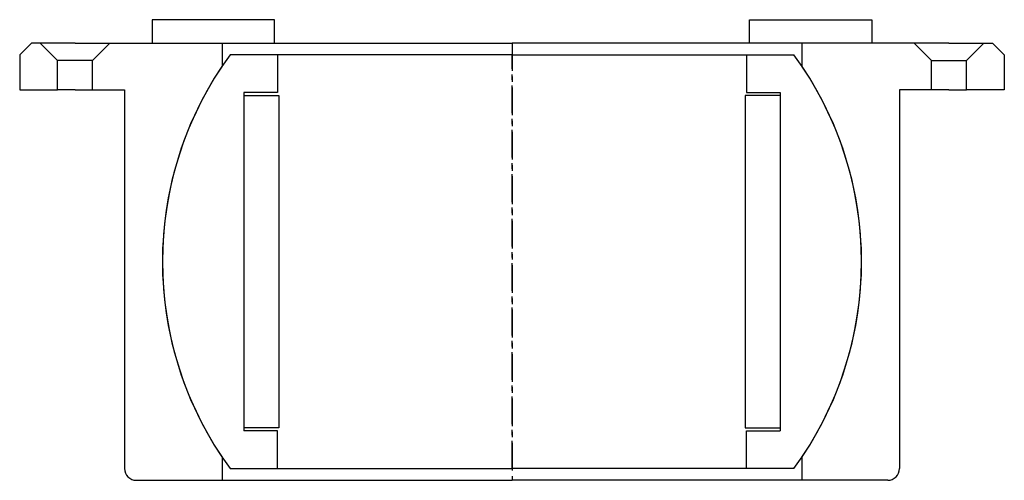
# Model space of a CAD drawing. Header units: millimetres. Extents: x -85 to 84, y -67 to 12.
import ezdxf

# ---------------------------------------------------------------- set-up
doc = ezdxf.new("R2010")
doc.units = ezdxf.units.MM
doc.header["$LTSCALE"] = 0.15
doc.header["$MEASUREMENT"] = 0
doc.linetypes.add('CENTER', pattern=[50.8, 31.75, -6.35, 6.35, -6.35])
doc.layers.get('0').update_dxf_attribs({"linetype": 'CONTINUOUS'})
doc.layers.add('CENTER', color=1, linetype='CENTER')

# ---------------------------------------------------------------- blocks, each defined once
blk = doc.blocks.new('5BT070-house')
for p, q in [((-82.5, 37.5), (-84.5, 35.5)), ((-81, 37.5), (-82.5, 37.5)), ((-81, 37.5), (-78, 34.5)), ((-75, 37.5), (-81, 37.5)), ((-75, 37.5), (-69, 37.5)), ((-69, 37.5), (-72, 34.5)), ((-69, 37.5), (0, 37.5)), ((-49.75, 37.5), (-49.75, 33.54)), ((69, 37.5), (0, 37.5)), ((49.75, 37.5), (49.75, 33.54)), ((69, 37.5), (72, 34.5)), ((75, 37.5), (69, 37.5)), ((75, 37.5), (81, 37.5)), ((81, 37.5), (78, 34.5)), ((81, 37.5), (82.5, 37.5)), ((82.5, 37.5), (84.5, 35.5)), ((-84.5, 35.5), (-84.5, 29.5)), ((84.5, 35.5), (84.5, 29.5)), ((-78, 29.5), (-78, 34.5)), ((-72, 34.5), (-78, 34.5)), ((-72, 29.5), (-72, 34.5)), ((72, 34.5), (78, 34.5)), ((72, 29.5), (72, 34.5)), ((78, 29.5), (78, 34.5)), ((-84.5, 29.5), (-78, 29.5)), ((-75, 29.5), (-78, 29.5)), ((-75, 29.5), (-72, 29.5)), ((-72, 29.5), (-66.5, 29.5)), ((-66.5, 29.5), (-66.5, -35.5)), ((72, 29.5), (66.5, 29.5)), ((66.5, 29.5), (66.5, -35.5)), ((75, 29.5), (72, 29.5)), ((75, 29.5), (78, 29.5)), ((84.5, 29.5), (78, 29.5)), ((-49.75, -33.54), (-49.75, -37.5)), ((49.75, -33.54), (49.75, -37.5)), ((-64.5, -37.5), (0, -37.5)), ((64.5, -37.5), (0, -37.5))]:
    blk.add_line(p, q)
for centre, radius, start, end in [((0, 0), 60, 146.0132, 213.9868), ((0, 0), 60, 326.0132, 33.9868), ((-64.5, -35.5), 2, 180, 270), ((64.5, -35.5), 2, 270, 0)]:
    blk.add_arc(centre, radius, start, end)
at = {"layer": 'CENTER'}
blk.add_line((0, 37.5), (0, -37.5), dxfattribs=at)
blk = doc.blocks.new('Ball-080120')
for p, q in [((0, 35.5), (-48.37, 35.5)), ((-40.25, 35.5), (-40.25, 29)), ((0, 35.5), (48.37, 35.5)), ((40.25, 35.5), (40.25, 29)), ((-46, 29), (-46, -29)), ((-40.25, 29), (-46, 29)), ((40.25, 29), (46, 29)), ((46, 29), (46, -29)), ((-46, 28.5), (-40, 28.5)), ((-40, 28.5), (-40, -28.5)), ((40, 28.5), (40, -28.5)), ((46, 28.5), (40, 28.5)), ((-40, -28.5), (-46, -28.5)), ((40, -28.5), (46, -28.5)), ((-40.25, -29), (-46, -29)), ((-40.25, -35.5), (-40.25, -29)), ((40.25, -29), (46, -29)), ((40.25, -35.5), (40.25, -29)), ((-48.37, -35.5), (0, -35.5)), ((48.37, -35.5), (0, -35.5))]:
    blk.add_line(p, q)
for start, end in [(143.7246, 216.2754), (323.7246, 36.2754)]:
    blk.add_arc((0, 0), 60, start, end)
at = {"layer": 'CENTER'}
blk.add_line((0, -35.5), (0, 35.5), dxfattribs=at)
blk = doc.blocks.new('W80')
for p, q in [((-40.75, 5), (-61.75, 5)), ((-61.75, 5), (-61.75, 1)), ((-40.75, 1), (-40.75, 5)), ((40.75, 5), (61.75, 5)), ((40.75, 1), (40.75, 5)), ((61.75, 5), (61.75, 1)), ((-61.75, 1), (-40.75, 1)), ((61.75, 1), (40.75, 1))]:
    blk.add_line(p, q)

msp = doc.modelspace()

# ---------------------------------------------------------------- block references
for name, p in [('W80', (0, 7)), ('5BT070-house', (0, -29.5)), ('Ball-080120', (0, -29.5))]:
    msp.add_blockref(name, p)

doc.saveas('drawing.dxf')
